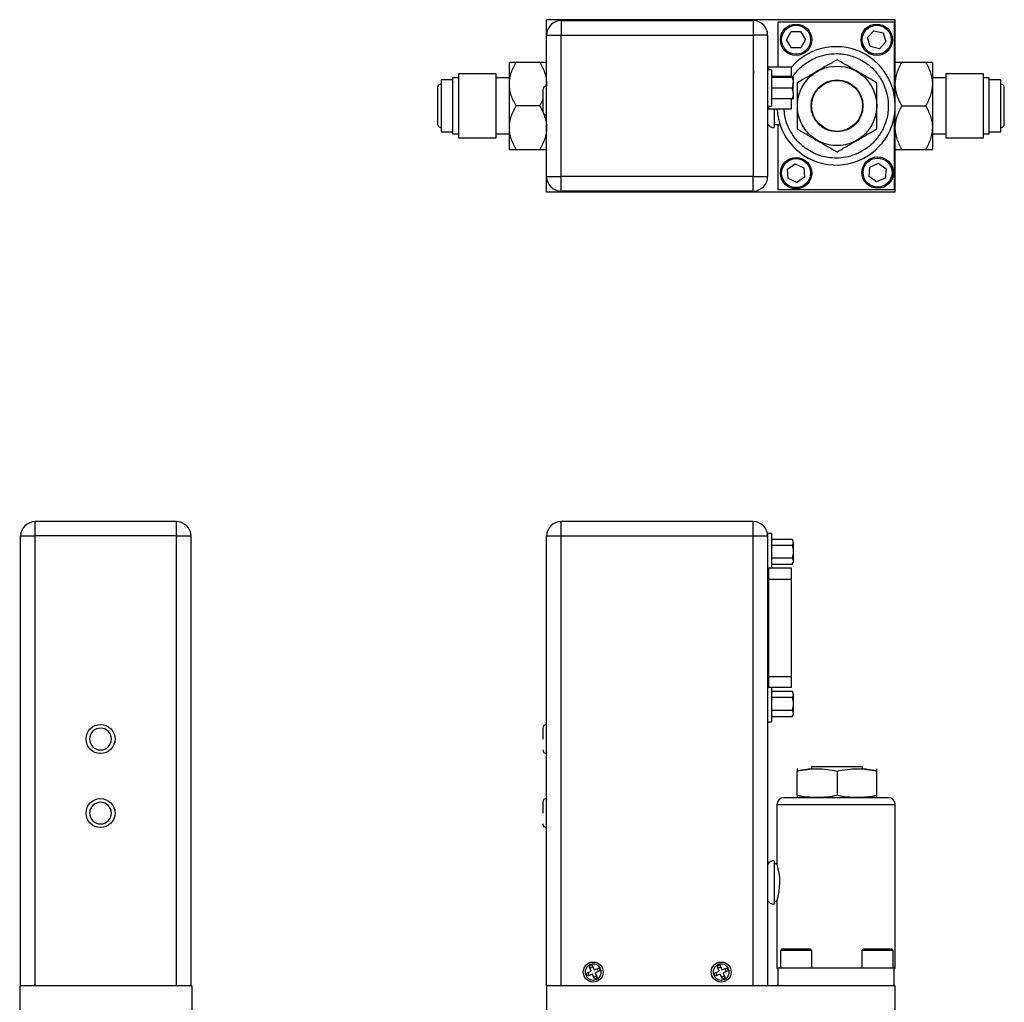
# Model space of a CAD drawing. Header units: inches. Extents: x 5.6 to 25.3, y 3.2 to 17.5.
# Tile 2 of 5: x 5.6 to 14.1, y 9 to 17.5. Entities that reach past the tile are written whole.
import ezdxf

# ---------------------------------------------------------------- set-up
doc = ezdxf.new("R2010")
doc.units = ezdxf.units.IN
doc.header["$LTSCALE"] = 2
doc.header["$MEASUREMENT"] = 0

msp = doc.modelspace()

# ---------------------------------------------------------------- linework, layer by layer
at = {"color": 7, "linetype": 'Continuous', "lineweight": 25}
for p, q in [((10.1154, 17.3583), (10.1154, 17.4898)), ((13.1214, 17.4898), (10.1154, 17.4898)), ((13.1214, 16.0048), (13.1214, 17.4898)), ((10.2404, 17.4818), (10.2404, 17.3568)), ((10.2404, 17.4818), (11.8964, 17.4818)), ((11.8964, 17.4818), (11.8964, 17.3578)), ((12.1113, 17.0818), (12.1113, 17.4723)), ((12.1113, 17.4723), (13.1113, 17.4723)), ((13.1113, 17.4723), (13.1113, 16.8478)), ((10.1154, 17.3568), (10.2404, 17.3568)), ((10.1154, 17.3568), (10.1154, 17.3558)), ((10.1154, 16.1378), (10.1154, 17.3558)), ((10.2404, 17.3568), (10.2414, 17.3568)), ((10.2404, 16.1378), (10.2404, 17.3568)), ((10.2414, 17.3578), (11.8964, 17.3578)), ((11.8974, 17.3568), (11.8974, 17.0514)), ((12.0214, 17.3568), (11.8974, 17.3568)), ((12.0214, 17.3568), (12.0214, 16.1378)), ((12.1849, 17.316), (12.2244, 17.3871)), ((12.2267, 17.2461), (12.1849, 17.316)), ((12.2244, 17.3871), (12.3058, 17.3884)), ((12.3058, 17.3884), (12.3477, 17.3186)), ((12.3477, 17.3186), (12.3081, 17.2475)), ((12.8818, 17.3351), (12.937, 17.395)), ((12.9061, 17.2574), (12.8818, 17.3351)), ((12.937, 17.395), (13.0164, 17.3772)), ((13.0164, 17.3772), (13.0407, 17.2995)), ((12.3081, 17.2475), (12.2267, 17.2461)), ((12.9856, 17.2396), (12.9061, 17.2574)), ((13.0407, 17.2995), (12.9856, 17.2396)), ((9.7954, 16.9348), (9.7954, 17.1223)), ((10.0574, 17.1223), (9.8534, 17.1223)), ((12.0213, 17.0823), (12.0274, 17.0818)), ((12.2264, 17.0818), (12.0274, 17.0818)), ((12.2264, 17.0043), (12.2264, 17.0818)), ((13.3834, 17.1223), (13.1794, 17.1223)), ((13.4414, 17.1223), (13.4414, 16.9348)), ((9.3554, 16.9883), (9.3054, 16.9883)), ((9.3054, 16.9883), (9.3054, 16.5063)), ((9.6804, 17.0242), (9.3554, 17.0242)), ((9.3554, 17.0242), (9.3554, 16.4704)), ((9.6804, 16.4704), (9.6804, 17.0242)), ((9.7954, 16.9883), (9.6804, 16.9883)), ((11.8974, 17.0514), (11.8974, 16.1388)), ((12.0534, 17.0578), (12.0214, 17.0578)), ((12.0214, 17.0578), (12.0214, 16.7458)), ((12.0534, 17.0578), (12.0534, 16.7458)), ((12.0534, 16.9955), (12.2325, 16.9955)), ((12.2264, 16.9955), (12.2264, 17.0043)), ((12.2409, 16.9955), (12.2409, 16.9506)), ((13.5564, 16.9883), (13.4414, 16.9883)), ((13.8814, 17.0242), (13.5564, 17.0242)), ((13.5564, 17.0242), (13.5564, 16.4704)), ((13.8814, 16.4704), (13.8814, 17.0242)), ((13.9314, 16.9883), (13.8814, 16.9883)), ((13.9314, 16.5063), (13.9314, 16.9883)), ((9.3054, 16.9723), (9.2064, 16.9723)), ((9.2064, 16.9723), (9.2064, 16.5223)), ((9.7954, 16.5598), (9.7954, 16.9348)), ((10.1154, 16.9348), (10.1136, 16.9176)), ((12.0534, 16.9018), (12.2325, 16.9018)), ((12.2409, 16.9506), (12.2409, 16.9467)), ((12.2409, 16.8569), (12.2409, 16.9467)), ((13.4414, 16.9348), (13.4414, 16.5598)), ((14.0304, 16.9723), (13.9314, 16.9723)), ((14.0304, 16.5223), (14.0304, 16.9723)), ((10.0841, 16.8865), (10.0841, 16.699)), ((12.2325, 16.808), (12.0534, 16.808)), ((12.2264, 16.7218), (12.2264, 16.808)), ((12.2409, 16.8569), (12.2409, 16.8529)), ((12.2409, 16.8529), (12.2409, 16.808)), ((10.0574, 16.7473), (9.8534, 16.7473)), ((10.0841, 16.8022), (10.0574, 16.7473)), ((12.0274, 16.7218), (12.0212, 16.7213)), ((12.0214, 16.7458), (12.0534, 16.7458)), ((12.0274, 16.7218), (12.2264, 16.7218)), ((12.0763, 16.7218), (12.0763, 16.5598)), ((13.1794, 16.7473), (13.3834, 16.7473)), ((13.1113, 16.6468), (13.1113, 16.0223)), ((9.7954, 16.3723), (9.7954, 16.5598)), ((12.0763, 16.5873), (12.1266, 16.5873)), ((12.1113, 16.0223), (12.1113, 16.5873)), ((13.4414, 16.5598), (13.4414, 16.3723)), ((9.2064, 16.5223), (9.3054, 16.5223)), ((9.3054, 16.5063), (9.3554, 16.5063)), ((9.3554, 16.4704), (9.6804, 16.4704)), ((9.6804, 16.5063), (9.7954, 16.5063)), ((13.4414, 16.5063), (13.5564, 16.5063)), ((13.5564, 16.4704), (13.8814, 16.4704)), ((13.8814, 16.5063), (13.9314, 16.5063)), ((13.9314, 16.5223), (14.0304, 16.5223)), ((9.8534, 16.3723), (10.0574, 16.3723)), ((13.1794, 16.3723), (13.3834, 16.3723)), ((12.1925, 16.2018), (12.2593, 16.2484)), ((12.2593, 16.2484), (12.333, 16.2139)), ((12.333, 16.2139), (12.34, 16.1328)), ((12.895, 16.1391), (12.9035, 16.2201)), ((12.9035, 16.2201), (12.9778, 16.2533)), ((12.9778, 16.2533), (13.0437, 16.2055)), ((10.1154, 16.1378), (10.1154, 16.1368)), ((10.1154, 16.1378), (10.2404, 16.1378)), ((10.1154, 16.0048), (10.1154, 16.1342)), ((11.8964, 16.1378), (10.2404, 16.1378)), ((10.2404, 16.0128), (10.2404, 16.1378)), ((11.8964, 16.1388), (11.8964, 16.1378)), ((11.8964, 16.1378), (12.0214, 16.1378)), ((11.8964, 16.0128), (11.8964, 16.1378)), ((12.1995, 16.1207), (12.1925, 16.2018)), ((12.34, 16.1328), (12.2732, 16.0862)), ((12.9609, 16.0913), (12.895, 16.1391)), ((13.0437, 16.2055), (13.0353, 16.1245)), ((12.2732, 16.0862), (12.1995, 16.1207)), ((13.0353, 16.1245), (12.9609, 16.0913)), ((13.1214, 16.0048), (10.1154, 16.0048)), ((11.8964, 16.0128), (10.2404, 16.0128)), ((13.1113, 16.0223), (12.1113, 16.0223)), ((5.7066, 13.0399), (5.7066, 13.1649)), ((6.9256, 13.1649), (5.7066, 13.1649)), ((6.9256, 13.0409), (6.9256, 13.1649)), ((10.2404, 13.0399), (10.2404, 13.1649)), ((11.8964, 13.1649), (10.2404, 13.1649)), ((11.8964, 13.0399), (11.8964, 13.1649)), ((5.5816, 9.1649), (5.5816, 13.0399)), ((5.7066, 13.0399), (5.5816, 13.0399)), ((5.7066, 9.1649), (5.7066, 13.0399)), ((5.7066, 13.0399), (5.7076, 13.0399)), ((6.9256, 13.0409), (5.7076, 13.0409)), ((6.9256, 13.0409), (6.9266, 13.0409)), ((6.9266, 13.0409), (6.9266, 13.0399)), ((6.9266, 9.1649), (6.9266, 13.0399)), ((7.0506, 13.0399), (6.9266, 13.0399)), ((7.0506, 9.1649), (7.0506, 13.0399)), ((10.1154, 13.0409), (10.1154, 13.0399)), ((10.2404, 13.0399), (10.1154, 13.0399)), ((10.1154, 9.1649), (10.1154, 13.0399)), ((10.2404, 9.1649), (10.2404, 13.0399)), ((11.8964, 13.0399), (10.2404, 13.0399)), ((11.8964, 9.1649), (11.8964, 13.0399)), ((12.0214, 13.0399), (11.8964, 13.0399)), ((12.0534, 13.0619), (12.0214, 13.0619)), ((12.0214, 13.0619), (12.0214, 13.0474)), ((12.0214, 13.0399), (12.0214, 9.1649)), ((12.0534, 13.0619), (12.0534, 12.9059)), ((12.0534, 13.0141), (12.2325, 13.0141)), ((12.2409, 12.9997), (12.2325, 13.0141)), ((12.2409, 12.9882), (12.2409, 12.9997)), ((12.2409, 12.9882), (12.2409, 12.9859)), ((12.2325, 12.96), (12.0534, 12.96)), ((12.0534, 12.9059), (12.0534, 12.7624)), ((12.2409, 12.9859), (12.2409, 12.9081)), ((12.2409, 12.9081), (12.2409, 12.9036)), ((12.2409, 12.9036), (12.2409, 12.8258)), ((12.0534, 12.8517), (12.2325, 12.8517)), ((12.2409, 12.8258), (12.2409, 12.8235)), ((12.2409, 12.8235), (12.2409, 12.8121)), ((12.0274, 12.7624), (12.0214, 12.7629)), ((12.2264, 12.7624), (12.0274, 12.7624)), ((12.0534, 12.7976), (12.2325, 12.7976)), ((12.2264, 12.6686), (12.2264, 12.7624)), ((12.2325, 12.7976), (12.2409, 12.8121)), ((12.0274, 12.6686), (12.0274, 11.8311)), ((12.0274, 12.6686), (12.2264, 12.6686)), ((12.2264, 11.8311), (12.2264, 12.6686)), ((12.0274, 11.8311), (12.2264, 11.8311)), ((12.2264, 11.7374), (12.2264, 11.8311)), ((12.0214, 11.7369), (12.0274, 11.7374)), ((12.0274, 11.7374), (12.2264, 11.7374)), ((12.0534, 11.7374), (12.0534, 11.5939)), ((12.0534, 11.7021), (12.2325, 11.7021)), ((12.2325, 11.648), (12.0534, 11.648)), ((12.2409, 11.6877), (12.2325, 11.7021)), ((12.2409, 11.6762), (12.2409, 11.6877)), ((12.2409, 11.6762), (12.2409, 11.6739)), ((12.2409, 11.6739), (12.2409, 11.5961)), ((12.0534, 11.5939), (12.0534, 11.4379)), ((12.2409, 11.5961), (12.2409, 11.5916)), ((12.2409, 11.5916), (12.2409, 11.5138)), ((12.0534, 11.5397), (12.2325, 11.5397)), ((12.0534, 11.4856), (12.2325, 11.4856)), ((12.2325, 11.4856), (12.2409, 11.5001)), ((12.2409, 11.5138), (12.2409, 11.5115)), ((12.2409, 11.5115), (12.2409, 11.5001)), ((10.0841, 11.3846), (10.0841, 11.2909)), ((12.0214, 11.4379), (12.0534, 11.4379)), ((12.2774, 11.0349), (12.2756, 11.0342)), ((12.3996, 11.0517), (12.3996, 11.0312)), ((12.6184, 11.0517), (12.3996, 11.0517)), ((12.8391, 11.0517), (12.6184, 11.0517)), ((12.8391, 11.0312), (12.8391, 11.0517)), ((12.9631, 11.0342), (12.9614, 11.0349)), ((12.2756, 10.8049), (12.2756, 11.0149)), ((12.6194, 11.0149), (12.6194, 10.8049)), ((12.9631, 10.8049), (12.9631, 11.0149)), ((13.0613, 10.7849), (12.1613, 10.7849)), ((12.3996, 10.7886), (12.3996, 10.7849)), ((12.8391, 10.7849), (12.8391, 10.7886)), ((10.0841, 10.7466), (10.0841, 10.6529)), ((12.1013, 10.7249), (12.1013, 10.2127)), ((13.1213, 9.3149), (13.1213, 10.7249)), ((12.0763, 10.2424), (12.0763, 10.0549)), ((12.102, 10.2149), (12.0763, 10.2149)), ((12.0763, 10.0549), (12.0763, 9.8674)), ((12.0763, 9.8949), (12.1013, 9.8949)), ((12.1013, 9.8949), (12.1013, 9.3149)), ((12.1413, 9.4789), (12.1313, 9.4689)), ((12.1313, 9.4689), (12.1313, 9.3149)), ((12.3885, 9.4689), (12.1313, 9.4689)), ((12.3795, 9.4789), (12.1413, 9.4789)), ((12.3913, 9.4789), (12.3795, 9.4789)), ((12.4013, 9.4689), (12.3885, 9.4689)), ((12.4013, 9.4689), (12.3913, 9.4789)), ((12.4013, 9.3149), (12.4013, 9.4689)), ((12.8444, 9.4789), (12.8344, 9.4689)), ((12.8344, 9.4689), (12.8344, 9.3149)), ((13.0787, 9.4689), (12.8344, 9.4689)), ((13.0706, 9.4789), (12.8444, 9.4789)), ((13.0944, 9.4789), (13.0706, 9.4789)), ((13.1044, 9.4689), (13.0787, 9.4689)), ((13.1044, 9.4689), (13.0944, 9.4789)), ((13.1044, 9.3149), (13.1044, 9.4689)), ((10.482, 9.3332), (10.5069, 9.3435)), ((10.5069, 9.3435), (10.5247, 9.3005)), ((11.585, 9.3332), (11.6099, 9.3435)), ((11.6099, 9.3435), (11.6277, 9.3005)), ((10.4568, 9.2724), (10.4997, 9.2902)), ((10.4671, 9.2475), (10.4568, 9.2724)), ((10.5101, 9.2652), (10.4671, 9.2475)), ((10.4831, 9.2541), (10.4728, 9.2791)), ((10.4997, 9.2902), (10.482, 9.3332)), ((10.4886, 9.3171), (10.5136, 9.3274)), ((10.5278, 9.2223), (10.5101, 9.2652)), ((10.5247, 9.3005), (10.5677, 9.3183)), ((10.578, 9.2933), (10.535, 9.2756)), ((10.535, 9.2756), (10.5528, 9.2326)), ((10.5516, 9.3116), (10.5619, 9.2867)), ((10.5677, 9.3183), (10.578, 9.2933)), ((11.5598, 9.2724), (11.6027, 9.2902)), ((11.5701, 9.2475), (11.5598, 9.2724)), ((11.6131, 9.2652), (11.5701, 9.2475)), ((11.5861, 9.2541), (11.5758, 9.2791)), ((11.6027, 9.2902), (11.585, 9.3332)), ((11.5916, 9.3171), (11.6166, 9.3274)), ((11.6308, 9.2223), (11.6131, 9.2652)), ((11.6277, 9.3005), (11.6707, 9.3183)), ((11.681, 9.2933), (11.638, 9.2756)), ((11.638, 9.2756), (11.6558, 9.2326)), ((11.6546, 9.3116), (11.6649, 9.2867)), ((11.6707, 9.3183), (11.681, 9.2933)), ((12.1013, 9.3149), (12.1113, 9.3149)), ((13.1113, 9.3149), (12.1113, 9.3149)), ((12.1113, 9.1649), (12.1113, 9.3149)), ((13.1113, 9.1649), (13.1113, 9.3149)), ((13.1113, 9.3149), (13.1213, 9.3149)), ((10.5461, 9.2486), (10.5212, 9.2383)), ((10.5528, 9.2326), (10.5278, 9.2223)), ((11.6491, 9.2486), (11.6242, 9.2383)), ((11.6558, 9.2326), (11.6308, 9.2223)), ((5.5736, 9.1649), (5.5736, 7.6799)), ((7.0586, 9.1649), (5.5736, 9.1649)), ((6.9266, 9.1649), (5.7066, 9.1649)), ((7.0586, 9.1649), (7.0586, 7.6799)), ((13.1214, 9.1649), (10.1154, 9.1649)), ((10.1154, 9.1649), (10.1154, 7.6799)), ((13.1214, 7.6799), (13.1214, 9.1649))]:
    msp.add_line(p, q, dxfattribs=at)
at = {"color": 8, "linetype": 'Continuous', "lineweight": 25}
for p, q in [((12.0274, 17.0818), (12.0274, 17.0578)), ((12.0534, 17.0043), (12.2264, 17.0043)), ((12.0274, 16.7458), (12.0274, 16.7218)), ((12.0274, 12.7624), (12.0274, 12.6686)), ((12.0274, 12.6686), (12.0214, 12.6686)), ((12.0274, 11.8311), (12.0214, 11.8311)), ((12.0274, 11.8311), (12.0274, 11.7374)), ((13.1213, 10.7249), (12.1013, 10.7249))]:
    msp.add_line(p, q, dxfattribs=at)
at = {"color": 7, "linetype": 'Continuous', "lineweight": 25}
for centre, radius in [((12.2663, 17.3173), 0.135), ((12.2663, 17.3173), 0.125), ((12.9613, 17.3173), 0.135), ((12.9613, 17.3173), 0.125), ((12.6194, 16.7473), 0.342), ((12.6194, 16.7473), 0.2234), ((12.6194, 16.7473), 0.2197), ((12.2663, 16.1673), 0.135), ((12.9694, 16.1723), 0.135), ((12.9694, 16.1723), 0.125), ((12.2663, 16.1673), 0.125), ((6.2706, 11.2909), 0.125), ((6.2706, 10.6529), 0.125), ((10.5174, 9.2829), 0.086), ((11.6204, 9.2829), 0.086)]:
    msp.add_circle(centre, radius, dxfattribs=at)
for centre, radius, start, end in [((10.2404, 17.3568), 0.125, 90, 180), ((11.8964, 17.3568), 0.125, 0, 90), ((12.6113, 16.7473), 0.51, 182.86598, 139.01341), ((9.2064, 16.9038), 0.031, 90, 180), ((10.1154, 16.8865), 0.0312, 90, 180), ((14.0304, 16.9038), 0.031, 0, 90), ((10.1154, 16.699), 0.0312, 180, 270), ((9.2064, 16.5908), 0.031, 180, 270), ((12.0763, 16.6223), 0.0625, 207.28843, 270), ((14.0304, 16.5908), 0.031, 270, 0), ((10.2404, 16.1378), 0.125, 180.45837, 270), ((11.8964, 16.1378), 0.125, 270, 0), ((5.7066, 13.0399), 0.125, 90, 180), ((6.9256, 13.0399), 0.125, 0, 90), ((10.2404, 13.0399), 0.125, 90, 179.54163), ((11.8964, 13.0399), 0.125, 0.45837, 90), ((10.1154, 11.3846), 0.0313, 90, 180), ((10.1154, 11.1971), 0.0312, 180, 270), ((12.1613, 10.7249), 0.06, 90, 180), ((13.0613, 10.7249), 0.06, 0, 90), ((10.1154, 10.7466), 0.0312, 90, 180), ((10.1154, 10.5591), 0.0312, 180, 270), ((12.0763, 10.1799), 0.0625, 90, 151.44203), ((11.6049, 10.0548), 0.5215, 342.13573, 17.62039), ((12.0763, 9.9299), 0.0625, 208.55797, 270)]:
    msp.add_arc(centre, radius, start, end, dxfattribs=at)
for points in [[(10.1154, 17.3558), (10.1154, 17.3558), (10.1154, 17.3558), (10.1154, 17.3558)], [(10.2414, 17.3578), (10.2414, 17.3575), (10.2414, 17.3571), (10.2414, 17.3568)], [(11.8974, 17.3578), (11.897, 17.3578), (11.8967, 17.3578), (11.8964, 17.3578)], [(11.8974, 17.3568), (11.8974, 17.3571), (11.8974, 17.3574), (11.8974, 17.3578)], [(12.0214, 17.3568), (12.0214, 17.3568), (12.0214, 17.3568), (12.0214, 17.3568)], [(12.2325, 16.9955), (12.2374, 16.9809), (12.2406, 16.966), (12.2409, 16.9506)], [(12.2409, 16.9955), (12.2406, 16.9955), (12.2374, 16.9955), (12.2325, 16.9955)], [(12.2409, 16.9467), (12.2406, 16.9314), (12.2374, 16.9165), (12.2325, 16.9018)], [(12.2409, 16.8569), (12.2406, 16.8722), (12.2374, 16.8871), (12.2325, 16.9018)], [(12.2409, 16.8529), (12.2406, 16.8376), (12.2374, 16.8227), (12.2325, 16.808)], [(12.2325, 16.808), (12.2374, 16.808), (12.2406, 16.808), (12.2409, 16.808)], [(11.8964, 16.1388), (11.8967, 16.1388), (11.897, 16.1388), (11.8974, 16.1388)], [(12.0214, 16.1378), (12.0214, 16.1378), (12.0214, 16.1378), (12.0214, 16.1378)], [(11.8974, 13.1649), (11.8974, 13.1649), (11.8974, 13.1649), (11.8974, 13.1649)], [(5.7076, 13.0409), (5.7076, 13.0405), (5.7076, 13.0402), (5.7076, 13.0399)], [(12.0214, 13.0409), (12.0214, 13.0405), (12.0214, 13.0402), (12.0214, 13.0399)], [(12.2409, 12.9882), (12.2406, 12.997), (12.2374, 13.0057), (12.2325, 13.0141)], [(12.2409, 12.9859), (12.2406, 12.9771), (12.2374, 12.9685), (12.2325, 12.96)], [(12.2325, 12.96), (12.2374, 12.9431), (12.2406, 12.9258), (12.2409, 12.9081)], [(12.2409, 12.9036), (12.2406, 12.8859), (12.2374, 12.8687), (12.2325, 12.8517)], [(12.2325, 12.8517), (12.2374, 12.8433), (12.2406, 12.8347), (12.2409, 12.8258)], [(12.2409, 12.8235), (12.2406, 12.8147), (12.2374, 12.8061), (12.2325, 12.7976)], [(12.2409, 11.6762), (12.2406, 11.685), (12.2374, 11.6937), (12.2325, 11.7021)], [(12.2409, 11.6739), (12.2406, 11.6651), (12.2374, 11.6565), (12.2325, 11.648)], [(12.2325, 11.648), (12.2374, 11.6311), (12.2406, 11.6138), (12.2409, 11.5961)], [(12.2409, 11.5916), (12.2406, 11.5739), (12.2374, 11.5567), (12.2325, 11.5397)], [(12.2325, 11.5397), (12.2374, 11.5313), (12.2406, 11.5227), (12.2409, 11.5138)], [(12.2409, 11.5115), (12.2406, 11.5027), (12.2374, 11.4941), (12.2325, 11.4856)]]:
    msp.add_open_spline(points, degree=3, dxfattribs=at)
at = {"color": 8, "linetype": 'Continuous', "lineweight": 25}
msp.add_open_spline([(12.2361, 16.9955), (12.2445, 17.0076), (12.2617, 17.0323), (12.303, 17.0774), (12.351, 17.1167), (12.4039, 17.1475), (12.458, 17.1722), (12.5273, 17.1921), (12.6022, 17.199), (12.6667, 17.195), (12.7224, 17.1846), (12.7734, 17.1682), (12.8186, 17.1475), (12.8582, 17.1244), (12.8955, 17.0972), (12.9415, 17.0557), (12.9806, 17.0076), (13.0115, 16.9546), (13.0362, 16.9006), (13.0561, 16.8313), (13.0629, 16.7564), (13.059, 16.6918), (13.0486, 16.6361), (13.0321, 16.5852), (13.0115, 16.5399), (12.9884, 16.5003), (12.9612, 16.463), (12.9197, 16.4171), (12.8715, 16.3779), (12.8186, 16.347), (12.7645, 16.3224), (12.6953, 16.3025), (12.6204, 16.2956), (12.5558, 16.2996), (12.5001, 16.31), (12.4492, 16.3264), (12.4039, 16.347), (12.3643, 16.3702), (12.327, 16.3974), (12.281, 16.4389), (12.2419, 16.487), (12.211, 16.5399), (12.1866, 16.594), (12.1676, 16.655), (12.1647, 16.7029), (12.1636, 16.7218)], degree=3, knots=[0, 0, 0, 0, 0.017324, 0.035619, 0.072169, 0.090091, 0.108005, 0.142366, 0.174786, 0.196412, 0.218706, 0.241622, 0.259544, 0.277458, 0.295761, 0.314056, 0.350606, 0.368528, 0.386442, 0.420803, 0.453222, 0.474849, 0.497143, 0.520059, 0.537981, 0.555895, 0.574198, 0.592493, 0.629042, 0.646965, 0.664878, 0.69924, 0.731659, 0.753286, 0.77558, 0.798496, 0.816418, 0.834331, 0.852635, 0.87093, 0.907479, 0.925401, 0.943315, 0.977677, 1, 1, 1, 1], dxfattribs=at)
at = {"color": 7, "linetype": 'Continuous', "lineweight": 25}
for points, knots in [([(9.7954, 16.9348), (9.7954, 16.9677), (9.8012, 16.9998), (9.8167, 17.0468), (9.823, 17.0624), (9.8371, 17.0927), (9.8449, 17.1076), (9.8534, 17.1223)], [0, 0, 0, 0, 0.5, 0.5, 0.75, 0.75, 1, 1, 1, 1]), ([(9.8534, 17.1223), (9.8364, 17.1223), (9.822, 17.1223), (9.8066, 17.1223), (9.8025, 17.1223), (9.7969, 17.1223), (9.7954, 17.1223), (9.7954, 17.1223)], [0, 0, 0, 0, 0.5, 0.5, 0.75, 0.75, 1, 1, 1, 1]), ([(10.0574, 17.1223), (10.0743, 17.0929), (10.0887, 17.0629), (10.1042, 17.0162), (10.1083, 17.0003), (10.1139, 16.968), (10.1154, 16.9514), (10.1154, 16.9348)], [0, 0, 0, 0, 0.5, 0.5, 0.75, 0.75, 1, 1, 1, 1]), ([(10.1154, 17.1223), (10.1154, 17.1223), (10.1095, 17.1223), (10.0941, 17.1223), (10.0878, 17.1223), (10.0737, 17.1223), (10.0658, 17.1223), (10.0574, 17.1223)], [0, 0, 0, 0, 0.5, 0.5, 0.75, 0.75, 1, 1, 1, 1]), ([(12.6194, 17.1442), (12.5907, 17.1277), (12.5621, 17.1111), (12.5048, 17.0781), (12.4475, 17.045), (12.3902, 17.0119), (12.3329, 16.9788), (12.3043, 16.9623), (12.2756, 16.9458)], [0, 0, 0, 0, 0.25, 0.25, 0.5, 0.75, 0.75, 1, 1, 1, 1]), ([(12.9631, 16.9458), (12.9345, 16.9623), (12.9058, 16.9788), (12.8485, 17.0119), (12.7913, 17.045), (12.734, 17.0781), (12.6767, 17.1111), (12.648, 17.1277), (12.6194, 17.1442)], [0, 0, 0, 0, 0.25, 0.25, 0.5, 0.75, 0.75, 1, 1, 1, 1]), ([(13.1214, 16.9348), (13.1214, 16.9677), (13.1272, 16.9998), (13.1427, 17.0468), (13.149, 17.0624), (13.1631, 17.0927), (13.1709, 17.1076), (13.1794, 17.1223)], [0, 0, 0, 0, 0.5, 0.5, 0.75, 0.75, 1, 1, 1, 1]), ([(13.1794, 17.1223), (13.1624, 17.1223), (13.148, 17.1223), (13.1326, 17.1223), (13.1285, 17.1223), (13.1229, 17.1223), (13.1214, 17.1223), (13.1214, 17.1223)], [0, 0, 0, 0, 0.5, 0.5, 0.75, 0.75, 1, 1, 1, 1]), ([(13.3834, 17.1223), (13.4003, 17.0929), (13.4147, 17.0629), (13.4302, 17.0162), (13.4343, 17.0003), (13.4399, 16.968), (13.4414, 16.9514), (13.4414, 16.9348)], [0, 0, 0, 0, 0.5, 0.5, 0.75, 0.75, 1, 1, 1, 1]), ([(13.4414, 17.1223), (13.4414, 17.1223), (13.4355, 17.1223), (13.4201, 17.1223), (13.4138, 17.1223), (13.3997, 17.1223), (13.3918, 17.1223), (13.3834, 17.1223)], [0, 0, 0, 0, 0.5, 0.5, 0.75, 0.75, 1, 1, 1, 1]), ([(11.8974, 17.0514), (11.8977, 17.0495), (11.8983, 17.0456), (11.8988, 17.0397), (11.8989, 17.0338), (11.8988, 17.0279), (11.8983, 17.022), (11.8977, 17.0181), (11.8974, 17.0161)], [0, 0, 0, 0, 0.167563, 0.334051, 0.5, 0.665949, 0.832437, 1, 1, 1, 1]), ([(9.1754, 16.9032), (9.1754, 16.9031), (9.1754, 16.9029), (9.1754, 16.8959), (9.1754, 16.8836), (9.1754, 16.8665), (9.1754, 16.8446), (9.1754, 16.8182), (9.1754, 16.7881), (9.1754, 16.7562), (9.1754, 16.725), (9.1754, 16.6955), (9.1754, 16.6686), (9.1754, 16.6444), (9.1754, 16.6235), (9.1754, 16.6065), (9.1754, 16.5954), (9.1754, 16.5904), (9.1754, 16.5912), (9.1754, 16.5914)], [0, 0, 0, 0, 0.0466907, 0.1067174, 0.1667016, 0.2267283, 0.2867125, 0.3510247, 0.4167016, 0.4823786, 0.5466907, 0.6067174, 0.6667016, 0.7267283, 0.7867125, 0.8510247, 0.9167016, 0.9823786, 1, 1, 1, 1]), ([(9.8534, 16.7473), (9.8364, 16.7767), (9.822, 16.8067), (9.8066, 16.8534), (9.8025, 16.8693), (9.7969, 16.9016), (9.7954, 16.9182), (9.7954, 16.9348)], [0, 0, 0, 0, 0.5, 0.5, 0.75, 0.75, 1, 1, 1, 1]), ([(12.2756, 16.9458), (12.2756, 16.9127), (12.2756, 16.8796), (12.2756, 16.8134), (12.2756, 16.7473), (12.2756, 16.6811), (12.2756, 16.615), (12.2756, 16.5819), (12.2756, 16.5488)], [0, 0, 0, 0, 0.25, 0.25, 0.5, 0.75, 0.75, 1, 1, 1, 1]), ([(12.9631, 16.5488), (12.9631, 16.5819), (12.9631, 16.615), (12.9631, 16.6811), (12.9631, 16.7473), (12.9631, 16.8134), (12.9631, 16.8796), (12.9631, 16.9127), (12.9631, 16.9458)], [0, 0, 0, 0, 0.25, 0.25, 0.5, 0.75, 0.75, 1, 1, 1, 1]), ([(13.1794, 16.7473), (13.1624, 16.7767), (13.148, 16.8067), (13.1326, 16.8534), (13.1285, 16.8693), (13.1229, 16.9016), (13.1214, 16.9182), (13.1214, 16.9348)], [0, 0, 0, 0, 0.5, 0.5, 0.75, 0.75, 1, 1, 1, 1]), ([(13.4414, 16.9348), (13.4414, 16.9019), (13.4355, 16.8698), (13.4201, 16.8228), (13.4138, 16.8072), (13.3997, 16.7769), (13.3918, 16.762), (13.3834, 16.7473)], [0, 0, 0, 0, 0.5, 0.5, 0.75, 0.75, 1, 1, 1, 1]), ([(14.0614, 16.5914), (14.0614, 16.5915), (14.0614, 16.5917), (14.0614, 16.5987), (14.0614, 16.6109), (14.0614, 16.6281), (14.0614, 16.65), (14.0614, 16.6764), (14.0614, 16.7065), (14.0614, 16.7383), (14.0614, 16.7696), (14.0614, 16.7991), (14.0614, 16.826), (14.0614, 16.8502), (14.0614, 16.8711), (14.0614, 16.8881), (14.0614, 16.8992), (14.0614, 16.9042), (14.0614, 16.9033), (14.0614, 16.9032)], [0, 0, 0, 0, 0.046691, 0.106717, 0.166702, 0.226728, 0.286713, 0.351025, 0.416702, 0.482379, 0.546691, 0.606717, 0.666702, 0.726728, 0.786713, 0.851025, 0.916702, 0.982379, 1, 1, 1, 1]), ([(9.7954, 16.5598), (9.7954, 16.5927), (9.8012, 16.6248), (9.8167, 16.6718), (9.823, 16.6874), (9.8371, 16.7177), (9.8449, 16.7326), (9.8534, 16.7473)], [0, 0, 0, 0, 0.5, 0.5, 0.75, 0.75, 1, 1, 1, 1]), ([(10.0574, 16.7473), (10.0743, 16.7179), (10.0887, 16.6879), (10.1042, 16.6412), (10.1083, 16.6253), (10.1139, 16.593), (10.1154, 16.5764), (10.1154, 16.5598)], [0, 0, 0, 0, 0.5, 0.5, 0.75, 0.75, 1, 1, 1, 1]), ([(13.1214, 16.5598), (13.1214, 16.5927), (13.1272, 16.6248), (13.1427, 16.6718), (13.149, 16.6874), (13.1631, 16.7177), (13.1709, 16.7326), (13.1794, 16.7473)], [0, 0, 0, 0, 0.5, 0.5, 0.75, 0.75, 1, 1, 1, 1]), ([(13.3834, 16.7473), (13.4003, 16.7179), (13.4147, 16.6879), (13.4302, 16.6412), (13.4343, 16.6253), (13.4399, 16.593), (13.4414, 16.5764), (13.4414, 16.5598)], [0, 0, 0, 0, 0.5, 0.5, 0.75, 0.75, 1, 1, 1, 1]), ([(9.8534, 16.3723), (9.8364, 16.4017), (9.822, 16.4317), (9.8066, 16.4784), (9.8025, 16.4943), (9.7969, 16.5266), (9.7954, 16.5432), (9.7954, 16.5598)], [0, 0, 0, 0, 0.5, 0.5, 0.75, 0.75, 1, 1, 1, 1]), ([(10.1154, 16.5598), (10.1154, 16.5269), (10.1095, 16.4948), (10.0941, 16.4478), (10.0878, 16.4322), (10.0737, 16.4019), (10.0658, 16.387), (10.0574, 16.3723)], [0, 0, 0, 0, 0.5, 0.5, 0.75, 0.75, 1, 1, 1, 1]), ([(13.1794, 16.3723), (13.1624, 16.4017), (13.148, 16.4317), (13.1326, 16.4784), (13.1285, 16.4943), (13.1229, 16.5266), (13.1214, 16.5432), (13.1214, 16.5598)], [0, 0, 0, 0, 0.5, 0.5, 0.75, 0.75, 1, 1, 1, 1]), ([(13.4414, 16.5598), (13.4414, 16.5269), (13.4355, 16.4948), (13.4201, 16.4478), (13.4138, 16.4322), (13.3997, 16.4019), (13.3918, 16.387), (13.3834, 16.3723)], [0, 0, 0, 0, 0.5, 0.5, 0.75, 0.75, 1, 1, 1, 1]), ([(12.2756, 16.5488), (12.3043, 16.5323), (12.3329, 16.5157), (12.3902, 16.4827), (12.4475, 16.4496), (12.5048, 16.4165), (12.5621, 16.3834), (12.5907, 16.3669), (12.6194, 16.3504)], [0, 0, 0, 0, 0.25, 0.25, 0.5, 0.75, 0.75, 1, 1, 1, 1]), ([(12.6194, 16.3504), (12.648, 16.3669), (12.6767, 16.3834), (12.734, 16.4165), (12.7913, 16.4496), (12.8485, 16.4827), (12.9058, 16.5157), (12.9345, 16.5323), (12.9631, 16.5488)], [0, 0, 0, 0, 0.25, 0.25, 0.5, 0.75, 0.75, 1, 1, 1, 1]), ([(9.7954, 16.3723), (9.7954, 16.3723), (9.8012, 16.3723), (9.8167, 16.3723), (9.823, 16.3723), (9.8371, 16.3723), (9.8449, 16.3723), (9.8534, 16.3723)], [0, 0, 0, 0, 0.5, 0.5, 0.75, 0.75, 1, 1, 1, 1]), ([(10.0574, 16.3723), (10.0743, 16.3723), (10.0887, 16.3723), (10.1042, 16.3723), (10.1083, 16.3723), (10.1139, 16.3723), (10.1154, 16.3723), (10.1154, 16.3723)], [0, 0, 0, 0, 0.5, 0.5, 0.75, 0.75, 1, 1, 1, 1]), ([(13.1214, 16.3723), (13.1214, 16.3723), (13.1272, 16.3723), (13.1427, 16.3723), (13.149, 16.3723), (13.1631, 16.3723), (13.1709, 16.3723), (13.1794, 16.3723)], [0, 0, 0, 0, 0.5, 0.5, 0.75, 0.75, 1, 1, 1, 1]), ([(13.3834, 16.3723), (13.4003, 16.3723), (13.4147, 16.3723), (13.4302, 16.3723), (13.4343, 16.3723), (13.4399, 16.3723), (13.4414, 16.3723), (13.4414, 16.3723)], [0, 0, 0, 0, 0.5, 0.5, 0.75, 0.75, 1, 1, 1, 1]), ([(6.3643, 11.2909), (6.3643, 11.266), (6.3545, 11.2422), (6.3193, 11.207), (6.2955, 11.1971), (6.2457, 11.1971), (6.2219, 11.207), (6.1867, 11.2422), (6.1768, 11.266), (6.1768, 11.3157), (6.1867, 11.3396), (6.2219, 11.3747), (6.2457, 11.3846), (6.2955, 11.3846), (6.3193, 11.3747), (6.3545, 11.3396), (6.3643, 11.3157), (6.3643, 11.2909)], [0, 0, 0, 0, 0.125, 0.125, 0.25, 0.25, 0.375, 0.375, 0.5, 0.5, 0.625, 0.625, 0.75, 0.75, 0.875, 0.875, 1, 1, 1, 1]), ([(12.2756, 11.0149), (12.3043, 11.0209), (12.3329, 11.0258), (12.3902, 11.0325), (12.4475, 11.036), (12.5048, 11.0325), (12.5621, 11.0258), (12.5907, 11.0209), (12.6194, 11.0149)], [0, 0, 0, 0, 0.25, 0.25, 0.5, 0.75, 0.75, 1, 1, 1, 1]), ([(12.6194, 11.0149), (12.648, 11.0209), (12.6767, 11.0258), (12.734, 11.0325), (12.7913, 11.036), (12.8485, 11.0325), (12.9058, 11.0258), (12.9345, 11.0209), (12.9631, 11.0149)], [0, 0, 0, 0, 0.25, 0.25, 0.5, 0.75, 0.75, 1, 1, 1, 1]), ([(12.9631, 11.0149), (12.9631, 11.0199), (12.9631, 11.0299), (12.9631, 11.0358), (12.9631, 11.0341), (12.9631, 11.034)], [0, 0, 0, 0, 0.491344, 0.982383, 1, 1, 1, 1]), ([(12.2756, 11.034), (12.2756, 11.0332), (12.2756, 11.0313), (12.2756, 11.0204), (12.2756, 11.0149)], [0, 0, 0, 0, 0.491102, 1, 1, 1, 1]), ([(12.3996, 11.0313), (12.3873, 11.0308), (12.3457, 11.029), (12.3046, 11.0207), (12.2756, 11.0149)], [0, 0, 0, 0, 0.295688, 1, 1, 1, 1]), ([(12.9631, 11.0149), (12.9352, 11.0205), (12.8941, 11.0288), (12.8525, 11.0307), (12.8391, 11.0314)], [0, 0, 0, 0, 0.6798901, 1, 1, 1, 1]), ([(12.6194, 10.8049), (12.5907, 10.7989), (12.5621, 10.794), (12.5048, 10.7873), (12.4475, 10.7837), (12.3902, 10.7873), (12.3329, 10.794), (12.3043, 10.7989), (12.2756, 10.8049)], [0, 0, 0, 0, 0.25, 0.25, 0.5, 0.75, 0.75, 1, 1, 1, 1]), ([(12.2756, 10.8049), (12.3036, 10.7992), (12.3447, 10.791), (12.3863, 10.789), (12.3996, 10.7884)], [0, 0, 0, 0, 0.67989, 1, 1, 1, 1]), ([(12.2756, 10.8049), (12.2756, 10.7999), (12.2756, 10.7899), (12.2756, 10.7839), (12.2756, 10.7856), (12.2756, 10.7857)], [0, 0, 0, 0, 0.4913437, 0.9823828, 1, 1, 1, 1]), ([(12.9631, 10.8049), (12.9345, 10.7989), (12.9058, 10.794), (12.8485, 10.7873), (12.7913, 10.7837), (12.734, 10.7873), (12.6767, 10.794), (12.648, 10.7989), (12.6194, 10.8049)], [0, 0, 0, 0, 0.25, 0.25, 0.5, 0.75, 0.75, 1, 1, 1, 1]), ([(12.8391, 10.7884), (12.8514, 10.789), (12.8931, 10.7907), (12.9342, 10.799), (12.9631, 10.8049)], [0, 0, 0, 0, 0.295688, 1, 1, 1, 1]), ([(12.9631, 10.7857), (12.9631, 10.7866), (12.9631, 10.7884), (12.9631, 10.7993), (12.9631, 10.8049)], [0, 0, 0, 0, 0.491102, 1, 1, 1, 1]), ([(6.3643, 10.6529), (6.3643, 10.628), (6.3545, 10.6042), (6.3193, 10.569), (6.2955, 10.5591), (6.2457, 10.5591), (6.2219, 10.569), (6.1867, 10.6042), (6.1768, 10.628), (6.1768, 10.6777), (6.1867, 10.7016), (6.2219, 10.7367), (6.2457, 10.7466), (6.2955, 10.7466), (6.3193, 10.7367), (6.3545, 10.7016), (6.3643, 10.6777), (6.3643, 10.6529)], [0, 0, 0, 0, 0.125, 0.125, 0.25, 0.25, 0.375, 0.375, 0.5, 0.5, 0.625, 0.625, 0.75, 0.75, 0.875, 0.875, 1, 1, 1, 1]), ([(10.5174, 9.2139), (10.5087, 9.2139), (10.4907, 9.2173), (10.4672, 9.2327), (10.4518, 9.2562), (10.4467, 9.2829), (10.4518, 9.3096), (10.4672, 9.333), (10.4907, 9.3484), (10.5174, 9.3535), (10.5441, 9.3484), (10.5675, 9.333), (10.5829, 9.3096), (10.588, 9.2829), (10.5829, 9.2562), (10.5675, 9.2327), (10.5441, 9.2173), (10.526, 9.2139), (10.5174, 9.2139)], [0, 0, 0, 0, 0.060027, 0.125, 0.189973, 0.25, 0.310027, 0.375, 0.439973, 0.5, 0.560027, 0.625, 0.689973, 0.75, 0.810027, 0.875, 0.939973, 1, 1, 1, 1]), ([(11.6204, 9.2139), (11.6117, 9.2139), (11.5937, 9.2173), (11.5702, 9.2327), (11.5548, 9.2562), (11.5497, 9.2829), (11.5548, 9.3096), (11.5702, 9.333), (11.5937, 9.3484), (11.6204, 9.3535), (11.6471, 9.3484), (11.6705, 9.333), (11.6859, 9.3096), (11.691, 9.2829), (11.6859, 9.2562), (11.6705, 9.2327), (11.6471, 9.2173), (11.629, 9.2139), (11.6204, 9.2139)], [0, 0, 0, 0, 0.060027, 0.125, 0.189973, 0.25, 0.310027, 0.375, 0.439973, 0.5, 0.560027, 0.625, 0.689973, 0.75, 0.810027, 0.875, 0.939973, 1, 1, 1, 1])]:
    msp.add_open_spline(points, degree=3, knots=knots, dxfattribs=at)

doc.saveas('drawing.dxf')
